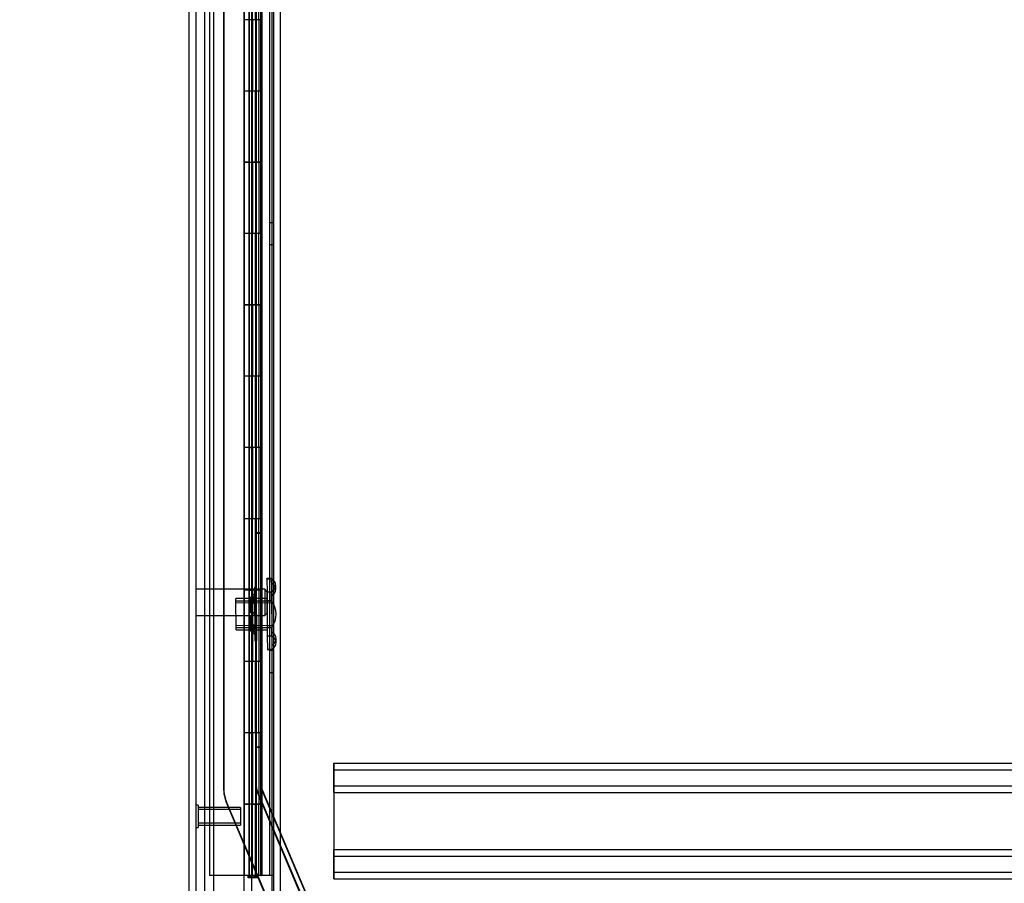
# Model space of a CAD drawing. Header units: inches. Extents: x 1 to 359, y -2 to 239.
# Tile 57 of 68: x 175 to 188, y 89 to 101. Entities that reach past the tile are written whole.
import ezdxf
from ezdxf.enums import TextEntityAlignment as Align
from ezdxf.lldxf.tags import DXFTag

# ---------------------------------------------------------------- set-up
doc = ezdxf.new("R2010")
doc.units = ezdxf.units.IN
doc.header["$MEASUREMENT"] = 0
for name, color, linetype in [('COM53964-2', 7, 'Continuous'), ('COM54746-60', 7, 'Continuous'), ('COM70220', 7, 'Continuous'), ('COM70739-9', 7, 'Continuous'), ('COM70839-3', 7, 'Continuous'), ('COM71196-6', 7, 'Continuous'), ('COM71301-6', 7, 'Continuous'), ('Default', 7, 'Continuous'), ('NTS18147', 7, 'Continuous'), ('STD26122', 7, 'Continuous'), ('STD26258', 7, 'Continuous'), ('WAM30038', 7, 'Continuous')]:
    doc.layers.add(name, color=color, linetype=linetype)
doc.styles.add('SEACAD_Times_New_Roman', font='times.ttf')
tags = doc.linetypes.add('HIDDEN2', pattern=[0.1875, 0.125, -0.0625]).pattern_tags.tags
tags[6:7] = [DXFTag(74, 4), DXFTag(75, 0), DXFTag(340, '0'), DXFTag(46, 0.0), DXFTag(50, 0.0), DXFTag(44, 0.0), DXFTag(45, 0.0)]
tags[4:5] = [DXFTag(74, 4), DXFTag(75, 0), DXFTag(340, '0'), DXFTag(46, 0.0), DXFTag(50, 0.0), DXFTag(44, 0.0), DXFTag(45, 0.0)]
doc.dimstyles.new('HAMMOND_(STH_-_300x200)', dxfattribs={"dimtxt": 1.5, "dimasz": 1.875, "dimexe": 0.75, "dimexo": 0.75, "dimgap": 0.375, "dimtad": 0, "dimtih": 1, "dimtoh": 1, "dimzin": 0, "dimdsep": 46, "dimtxsty": 'SEACAD_Times_New_Roman', "dimblk1": '_SE_FILLED', "dimblk2": '_SE_FILLED', "dimsah": 1, "dimcen": 0.75, "dimadec": 0, "dimazin": 0, "dimtfac": 0.8, "dimtofl": 0, "dimtmove": 0, "dimatfit": 3, "dimfxl": 1, "dimtolj": 1, "dimtzin": 0, "dimarcsym": 0})

# ---------------------------------------------------------------- blocks, each defined once
blk = doc.blocks.new('SE4')
at = {"layer": 'COM53964-2', "color": 7, "linetype": 'HIDDEN2'}
for p, q in [((178.995, 90.957), (178.995, 90.819)), ((178.995, 90.957), (201.37, 90.957)), ((178.996, 90.819), (178.996, 90.957)), ((178.995, 90.862), (201.37, 90.862)), ((178.995, 90.819), (178.995, 89.47)), ((178.996, 90.681), (178.996, 90.819)), ((178.995, 90.638), (201.37, 90.638)), ((178.996, 90.543), (178.996, 90.681)), ((178.995, 90.543), (201.37, 90.543)), ((178.996, 90.543), (178.996, 89.746)), ((178.995, 89.746), (201.37, 89.746)), ((178.995, 89.651), (201.37, 89.651)), ((178.996, 89.608), (178.996, 89.746)), ((178.996, 89.47), (178.996, 89.608)), ((178.995, 89.47), (178.995, 89.332)), ((178.995, 89.427), (201.37, 89.427)), ((178.996, 89.332), (178.996, 89.47)), ((178.995, 89.332), (201.37, 89.332))]:
    blk.add_line(p, q, dxfattribs=at)
at = {"layer": 'COM54746-60', "color": 7, "linetype": 'HIDDEN2'}
for p, q in [((177.25, 149.382), (177.25, 89.382)), ((178.091, 149.382), (178.091, 89.382)), ((177.805, 148.382), (177.805, 89.382)), ((177.905, 89.382), (177.905, 148.382)), ((177.8, 102.382), (177.8, 101.381)), ((177.844, 102.382), (177.844, 101.381)), ((177.85, 102.382), (177.85, 101.381)), ((177.855, 101.382), (177.855, 102.382)), ((177.897, 101.382), (177.897, 102.382)), ((177.91, 101.381), (177.91, 102.382)), ((177.942, 101.382), (177.942, 102.382)), ((177.99, 101.382), (177.99, 102.382)), ((177.8, 101.382), (177.8, 100.382)), ((177.844, 100.382), (177.844, 101.381)), ((177.85, 100.382), (177.85, 101.381)), ((177.855, 101.382), (177.855, 100.382)), ((177.897, 101.382), (177.897, 100.382)), ((177.91, 100.382), (177.91, 101.381)), ((177.972, 101.381), (177.972, 101.382)), ((177.972, 100.382), (177.972, 101.381)), ((177.981, 101.382), (177.981, 100.382)), ((177.99, 101.382), (177.986, 101.382)), ((177.986, 100.382), (177.986, 101.382)), ((177.99, 100.382), (177.99, 101.382)), ((177.8, 100.382), (177.8, 99.381)), ((177.844, 100.382), (177.844, 99.381)), ((177.85, 100.382), (177.85, 99.381)), ((177.855, 99.382), (177.855, 100.382)), ((177.897, 99.382), (177.897, 100.382)), ((177.91, 99.381), (177.91, 100.382)), ((177.942, 99.382), (177.942, 100.382)), ((177.99, 100.382), (177.986, 100.382)), ((177.99, 99.382), (177.99, 100.382)), ((177.8, 99.383), (177.738, 99.383)), ((177.8, 99.383), (177.844, 99.383)), ((177.8, 99.382), (177.8, 98.382)), ((177.972, 99.383), (177.844, 99.383)), ((177.844, 98.382), (177.844, 99.381)), ((177.85, 98.382), (177.85, 99.381)), ((177.855, 99.382), (177.855, 98.382)), ((177.897, 99.382), (177.897, 98.382)), ((177.91, 98.382), (177.91, 99.381)), ((177.972, 99.381), (177.972, 99.382)), ((177.972, 98.382), (177.972, 99.381)), ((177.981, 99.382), (177.981, 98.382)), ((177.99, 99.382), (177.986, 99.382)), ((177.986, 98.382), (177.986, 99.382)), ((177.99, 98.382), (177.99, 99.382)), ((178.153, 98.534), (178.091, 98.534)), ((177.8, 98.382), (177.8, 97.381)), ((177.844, 98.382), (177.844, 97.381)), ((177.85, 98.382), (177.85, 97.381)), ((177.855, 97.382), (177.855, 98.382)), ((177.897, 97.382), (177.897, 98.382)), ((177.91, 97.381), (177.91, 98.382)), ((177.942, 97.382), (177.942, 98.382)), ((177.99, 98.382), (177.986, 98.382)), ((177.99, 97.382), (177.99, 98.382)), ((178.091, 98.23), (178.153, 98.23)), ((177.8, 97.383), (177.738, 97.383)), ((177.8, 97.383), (177.844, 97.383)), ((177.8, 97.382), (177.8, 96.382)), ((177.972, 97.383), (177.844, 97.383)), ((177.844, 96.382), (177.844, 97.381)), ((177.85, 96.382), (177.85, 97.381)), ((177.855, 97.382), (177.855, 96.382)), ((177.897, 97.382), (177.897, 96.382)), ((177.91, 96.382), (177.91, 97.381)), ((177.972, 97.381), (177.972, 97.382)), ((177.972, 96.382), (177.972, 97.381)), ((177.981, 97.382), (177.981, 96.382)), ((177.99, 97.382), (177.986, 97.382)), ((177.986, 96.382), (177.986, 97.382)), ((177.99, 96.382), (177.99, 97.382)), ((177.8, 96.382), (177.8, 95.381)), ((177.844, 96.382), (177.844, 95.381)), ((177.85, 96.382), (177.85, 95.381)), ((177.855, 95.382), (177.855, 96.382)), ((177.897, 95.382), (177.897, 96.382)), ((177.91, 95.381), (177.91, 96.382)), ((177.942, 95.382), (177.942, 96.382)), ((177.99, 96.382), (177.986, 96.382)), ((177.99, 95.382), (177.99, 96.382)), ((177.8, 95.383), (177.738, 95.383)), ((177.8, 95.383), (177.844, 95.383)), ((177.8, 95.382), (177.8, 94.382)), ((177.972, 95.383), (177.844, 95.383)), ((177.844, 94.382), (177.844, 95.381)), ((177.85, 94.382), (177.85, 95.381)), ((177.855, 95.382), (177.855, 94.382)), ((177.897, 95.382), (177.897, 94.382)), ((177.91, 94.382), (177.91, 95.381)), ((177.972, 95.381), (177.972, 95.382)), ((177.972, 94.382), (177.972, 95.381)), ((177.981, 95.382), (177.981, 94.382)), ((177.99, 95.382), (177.986, 95.382)), ((177.986, 94.382), (177.986, 95.382)), ((177.99, 94.382), (177.99, 95.382)), ((177.8, 94.382), (177.8, 93.381)), ((177.844, 94.382), (177.844, 93.381)), ((177.85, 94.382), (177.85, 93.381)), ((177.855, 93.382), (177.855, 94.382)), ((177.897, 93.382), (177.897, 94.382)), ((177.91, 93.381), (177.91, 94.382)), ((177.942, 93.382), (177.942, 94.382)), ((177.99, 94.382), (177.986, 94.382)), ((177.99, 93.382), (177.99, 94.382)), ((177.8, 93.383), (177.738, 93.383)), ((177.8, 93.383), (177.844, 93.383)), ((177.8, 93.382), (177.8, 92.382)), ((177.972, 93.383), (177.844, 93.383)), ((177.844, 92.382), (177.844, 93.381)), ((177.85, 92.382), (177.85, 93.381)), ((177.855, 93.382), (177.855, 92.382)), ((177.897, 93.382), (177.897, 92.382)), ((177.91, 92.382), (177.91, 93.381)), ((177.972, 93.381), (177.972, 93.382)), ((177.972, 92.382), (177.972, 93.381)), ((177.981, 93.382), (177.981, 92.382)), ((177.99, 93.382), (177.986, 93.382)), ((177.986, 92.382), (177.986, 93.382)), ((177.99, 92.382), (177.99, 93.382)), ((178.153, 92.534), (178.091, 92.534)), ((177.8, 92.382), (177.8, 91.381)), ((177.844, 92.382), (177.844, 91.381)), ((177.85, 92.382), (177.85, 91.381)), ((177.855, 91.382), (177.855, 92.382)), ((177.897, 91.382), (177.897, 92.382)), ((177.91, 91.381), (177.91, 92.382)), ((177.942, 91.382), (177.942, 92.382)), ((177.99, 92.382), (177.986, 92.382)), ((177.99, 91.382), (177.99, 92.382)), ((178.091, 92.23), (178.153, 92.23)), ((177.8, 91.383), (177.738, 91.383)), ((177.8, 91.383), (177.844, 91.383)), ((177.8, 91.382), (177.8, 90.382)), ((177.972, 91.383), (177.844, 91.383)), ((177.844, 90.382), (177.844, 91.381)), ((177.85, 90.382), (177.85, 91.381)), ((177.855, 91.382), (177.855, 90.382)), ((177.897, 91.382), (177.897, 90.382)), ((177.91, 90.382), (177.91, 91.381)), ((177.972, 91.381), (177.972, 91.382)), ((177.972, 90.382), (177.972, 91.381)), ((177.981, 91.382), (177.981, 90.382)), ((177.99, 91.382), (177.986, 91.382)), ((177.986, 90.382), (177.986, 91.382)), ((177.99, 90.382), (177.99, 91.382)), ((177.738, 90.382), (177.8, 90.382)), ((177.8, 90.382), (177.8, 89.382)), ((177.844, 90.382), (177.8, 90.382)), ((177.844, 90.382), (177.844, 89.382)), ((177.844, 90.382), (177.972, 90.382)), ((177.85, 90.382), (177.85, 89.382)), ((177.855, 89.382), (177.855, 90.382)), ((177.897, 89.382), (177.897, 90.382)), ((177.91, 89.382), (177.91, 90.382)), ((177.942, 89.382), (177.942, 90.382)), ((177.99, 90.382), (177.986, 90.382)), ((177.99, 89.382), (177.99, 90.382)), ((177.736, 89.382), (177.25, 89.382)), ((177.972, 89.382), (177.981, 89.382))]:
    blk.add_line(p, q, dxfattribs=at)
at = {"layer": 'COM54746-60', "color": 7, "linetype": 'Continuous'}
for p, q in [((177.738, 102.382), (177.738, 101.381)), ((177.972, 101.382), (177.972, 102.382)), ((177.981, 101.382), (177.981, 102.382)), ((177.986, 102.382), (177.986, 101.382)), ((177.942, 101.382), (177.738, 101.382)), ((177.738, 101.382), (177.738, 100.382)), ((177.972, 101.381), (177.738, 101.381)), ((177.942, 101.382), (177.942, 100.382)), ((177.986, 101.382), (177.942, 101.382)), ((177.738, 100.382), (177.738, 99.381)), ((177.942, 100.382), (177.738, 100.382)), ((177.942, 100.382), (177.738, 100.382)), ((177.986, 100.382), (177.942, 100.382)), ((177.972, 99.382), (177.972, 100.382)), ((177.981, 99.382), (177.981, 100.382)), ((177.986, 100.382), (177.986, 99.382)), ((177.942, 99.382), (177.738, 99.382)), ((177.738, 99.382), (177.738, 98.382)), ((177.972, 99.381), (177.738, 99.381)), ((177.942, 99.382), (177.942, 98.382)), ((177.986, 99.382), (177.942, 99.382)), ((177.738, 98.382), (177.738, 97.381)), ((177.942, 98.382), (177.738, 98.382)), ((177.942, 98.382), (177.738, 98.382)), ((177.986, 98.382), (177.942, 98.382)), ((177.972, 97.382), (177.972, 98.382)), ((177.981, 97.382), (177.981, 98.382)), ((177.986, 98.382), (177.986, 97.382)), ((177.942, 97.382), (177.738, 97.382)), ((177.738, 97.382), (177.738, 96.382)), ((177.972, 97.381), (177.738, 97.381)), ((177.942, 97.382), (177.942, 96.382)), ((177.986, 97.382), (177.942, 97.382)), ((177.738, 96.382), (177.738, 95.381)), ((177.942, 96.382), (177.738, 96.382)), ((177.942, 96.382), (177.738, 96.382)), ((177.986, 96.382), (177.942, 96.382)), ((177.972, 95.382), (177.972, 96.382)), ((177.981, 95.382), (177.981, 96.382)), ((177.986, 96.382), (177.986, 95.382)), ((177.942, 95.382), (177.738, 95.382)), ((177.738, 95.382), (177.738, 94.382)), ((177.972, 95.381), (177.738, 95.381)), ((177.942, 95.382), (177.942, 94.382)), ((177.986, 95.382), (177.942, 95.382)), ((177.738, 94.382), (177.738, 93.381)), ((177.942, 94.382), (177.738, 94.382)), ((177.942, 94.382), (177.738, 94.382)), ((177.986, 94.382), (177.942, 94.382)), ((177.972, 93.382), (177.972, 94.382)), ((177.981, 93.382), (177.981, 94.382)), ((177.986, 94.382), (177.986, 93.382)), ((177.942, 93.382), (177.738, 93.382)), ((177.738, 93.382), (177.738, 92.382)), ((177.972, 93.381), (177.738, 93.381)), ((177.942, 93.382), (177.942, 92.382)), ((177.986, 93.382), (177.942, 93.382)), ((177.738, 92.382), (177.738, 91.381)), ((177.942, 92.382), (177.738, 92.382)), ((177.942, 92.382), (177.738, 92.382)), ((177.986, 92.382), (177.942, 92.382)), ((177.972, 91.382), (177.972, 92.382)), ((177.981, 91.382), (177.981, 92.382)), ((177.986, 92.382), (177.986, 91.382)), ((177.942, 91.382), (177.738, 91.382)), ((177.738, 91.382), (177.738, 90.382)), ((177.972, 91.381), (177.738, 91.381)), ((177.942, 91.382), (177.942, 90.382)), ((177.986, 91.382), (177.942, 91.382)), ((177.738, 90.382), (177.738, 89.382)), ((177.942, 90.382), (177.738, 90.382)), ((177.942, 90.382), (177.738, 90.382)), ((177.986, 90.382), (177.942, 90.382)), ((177.972, 89.382), (177.972, 90.382)), ((177.981, 89.382), (177.981, 90.382)), ((177.986, 90.382), (177.986, 89.382)), ((177.738, 89.382), (177.736, 89.382)), ((177.972, 89.382), (177.738, 89.382)), ((177.793, 89.347), (177.793, 89.373)), ((177.793, 89.373), (177.843, 89.373)), ((177.805, 89.382), (177.805, 89.373)), ((177.868, 89.373), (177.843, 89.373)), ((177.868, 89.373), (177.918, 89.373)), ((177.905, 89.373), (177.905, 89.382)), ((177.918, 89.373), (177.918, 89.347)), ((177.986, 89.382), (177.981, 89.382)), ((178.153, 89.382), (177.986, 89.382)), ((177.843, 89.347), (177.793, 89.347)), ((177.868, 89.347), (177.843, 89.347)), ((177.918, 89.347), (177.868, 89.347))]:
    blk.add_line(p, q, dxfattribs=at)
at = {"layer": 'COM70220', "color": 7, "linetype": 'HIDDEN2'}
for p, q in [((177.062, 88.816), (177.062, 149.876)), ((177.063, 88.816), (177.063, 149.876)), ((177.065, 88.816), (177.065, 149.876)), ((177.311, 88.816), (177.311, 149.876))]:
    blk.add_line(p, q, dxfattribs=at)
at = {"layer": 'COM70739-9', "color": 7, "linetype": 'HIDDEN2'}
blk.add_line((178.123, 149.583), (178.123, 88.963), dxfattribs=at)
at = {"layer": 'COM70839-3', "color": 7, "linetype": 'HIDDEN2'}
for p, q in [((177.909, 90.617), (177.909, 118.52)), ((177.981, 90.617), (177.981, 118.52)), ((177.906, 90.61), (177.909, 118.512)), ((177.978, 90.61), (177.981, 118.512)), ((177.45, 116.252), (177.447, 90.61)), ((177.45, 116.26), (177.45, 90.617)), ((177.978, 94.179), (177.906, 94.179)), ((177.981, 94.186), (177.909, 94.186)), ((177.906, 91.179), (177.978, 91.179)), ((177.909, 91.186), (177.981, 91.186)), ((178.691, 88.739), (177.915, 90.568)), ((178.694, 88.746), (177.918, 90.575)), ((178.757, 88.767), (177.981, 90.596)), ((178.76, 88.774), (177.984, 90.603)), ((177.492, 90.388), (178.243, 88.618)), ((177.495, 90.396), (178.25, 88.618))]:
    blk.add_line(p, q, dxfattribs=at)
for centre, radius, start, end in [((178.017, 90.617), 0.567, 180, 203), ((178.017, 90.617), 0.108, 180, 203), ((178.017, 90.617), 0.036, 180, 203), ((178.014, 90.61), 0.567, 179.9934, 202.9934), ((178.014, 90.61), 0.108, 179.9934, 202.9934), ((178.014, 90.61), 0.036, 179.9934, 202.9934)]:
    blk.add_arc(centre, radius, start, end, dxfattribs=at)
at = {"layer": 'COM71196-6', "color": 7, "linetype": 'Continuous'}
for p, q in [((176.966, 88.306), (176.966, 150.458)), ((177.736, 88.211), (177.736, 150.553))]:
    blk.add_line(p, q, dxfattribs=at)
at = {"layer": 'COM71196-6', "color": 7, "linetype": 'HIDDEN2'}
for p, q in [((177.061, 88.306), (177.061, 150.458)), ((177.841, 150.023), (177.841, 88.523))]:
    blk.add_line(p, q, dxfattribs=at)
at = {"layer": 'COM71301-6', "color": 7, "linetype": 'HIDDEN2'}
for p, q in [((177.186, 88.618), (177.186, 149.928)), ((178.248, 88.618), (178.248, 149.928))]:
    blk.add_line(p, q, dxfattribs=at)
at = {"layer": 'COM71301-6', "color": 7, "linetype": 'Continuous'}
blk.add_line((178.153, 88.618), (178.153, 149.928), dxfattribs=at)
at = {"layer": 'NTS18147', "color": 7, "linetype": 'HIDDEN2'}
for p, q in [((178.119, 93.548), (178.056, 93.547)), ((178.056, 93.543), (178.056, 93.547)), ((178.056, 93.543), (178.057, 93.354)), ((178.056, 93.543), (178.119, 93.543)), ((178.119, 93.548), (178.119, 93.543)), ((178.12, 93.489), (178.119, 93.543)), ((178.12, 93.489), (178.12, 93.354)), ((178.182, 93.395), (178.182, 93.449)), ((178.058, 93.267), (177.62, 93.265)), ((177.623, 92.825), (177.62, 93.265)), ((178.057, 93.354), (178.058, 93.236)), ((178.12, 93.354), (178.057, 93.354)), ((178.121, 93.237), (178.12, 93.354)), ((177.621, 93.232), (178.121, 93.235)), ((178.121, 93.204), (177.621, 93.201)), ((178.058, 93.236), (178.121, 93.237)), ((178.058, 93.236), (178.06, 92.859)), ((178.121, 93.237), (178.123, 92.859)), ((177.623, 92.888), (178.123, 92.891)), ((177.623, 92.857), (178.123, 92.86)), ((177.623, 92.825), (178.06, 92.827)), ((178.06, 92.859), (178.061, 92.741)), ((178.123, 92.859), (178.06, 92.859)), ((178.124, 92.741), (178.123, 92.859)), ((178.061, 92.741), (178.062, 92.552)), ((178.061, 92.741), (178.124, 92.741)), ((178.124, 92.741), (178.125, 92.607)), ((178.186, 92.647), (178.186, 92.702)), ((178.125, 92.553), (178.062, 92.552)), ((178.062, 92.552), (178.062, 92.547)), ((178.062, 92.547), (178.125, 92.548)), ((178.125, 92.607), (178.125, 92.553)), ((178.125, 92.548), (178.125, 92.553))]:
    blk.add_line(p, q, dxfattribs=at)
blk.add_arc((177.866, 93.046), 0.318, 323.9714, 36.7038, dxfattribs=at)
for centre in [(177.863, 93.447), (177.864, 93.393), (177.868, 92.7), (177.868, 92.645)]:
    blk.add_ellipse(centre, major_axis=(-0.318, -0.002), ratio=0.5, start_param=2.506883, end_param=3.776302, dxfattribs=at)
at = {"layer": 'STD26122', "color": 7, "linetype": 'HIDDEN2'}
for p, q in [((178.026, 93.396), (177.061, 93.396)), ((178.026, 93.396), (178.026, 93.026)), ((178.061, 93.361), (178.026, 93.396)), ((178.061, 93.061), (178.061, 93.361)), ((177.061, 93.026), (178.026, 93.026)), ((178.026, 93.026), (178.061, 93.061))]:
    blk.add_line(p, q, dxfattribs=at)
at = {"layer": 'STD26258', "color": 7, "linetype": 'HIDDEN2'}
for p, q in [((177.092, 90.367), (177.061, 90.367)), ((177.092, 90.367), (177.092, 90.055)), ((177.686, 90.336), (177.092, 90.336)), ((177.686, 90.305), (177.092, 90.305)), ((177.686, 90.336), (177.686, 90.086)), ((177.686, 90.117), (177.092, 90.117)), ((177.092, 90.086), (177.686, 90.086)), ((177.061, 90.055), (177.092, 90.055))]:
    blk.add_line(p, q, dxfattribs=at)
at = {"layer": 'WAM30038', "color": 7, "linetype": 'HIDDEN2'}
for p, q in [((177.907, 93.422), (177.883, 93.421)), ((177.883, 93.421), (177.887, 92.671)), ((177.907, 93.422), (177.911, 92.672)), ((177.82, 93.22), (177.82, 93.274)), ((177.82, 93.274), (177.82, 93.22)), ((177.836, 93.256), (177.82, 93.274)), ((177.865, 93.248), (177.82, 93.22)), ((177.82, 93.22), (177.865, 93.248)), ((177.836, 93.207), (177.836, 93.256)), ((177.836, 93.256), (177.836, 93.207)), ((177.836, 93.207), (177.901, 93.249)), ((177.901, 93.249), (177.836, 93.207)), ((177.908, 93.254), (177.878, 93.254)), ((177.907, 93.332), (177.883, 93.332)), ((177.82, 93.195), (177.865, 93.224)), ((177.865, 93.224), (177.82, 93.195)), ((177.82, 93.22), (177.836, 93.207)), ((177.836, 93.207), (177.82, 93.22)), ((177.821, 93.064), (177.82, 93.195)), ((177.836, 93.182), (177.82, 93.195)), ((177.82, 93.195), (177.821, 93.064)), ((177.82, 93.195), (177.836, 93.182)), ((177.901, 93.224), (177.836, 93.182)), ((177.836, 93.182), (177.901, 93.224)), ((177.837, 93.064), (177.836, 93.182)), ((177.836, 93.182), (177.837, 93.064)), ((177.866, 93.064), (177.821, 93.064)), ((177.822, 92.897), (177.821, 93.029)), ((177.821, 93.029), (177.866, 93.029)), ((177.821, 93.029), (177.822, 92.897)), ((177.838, 92.91), (177.837, 93.029)), ((177.837, 93.029), (177.838, 92.91)), ((177.866, 93.064), (177.902, 93.064)), ((177.866, 93.029), (177.902, 93.029)), ((177.822, 92.897), (177.838, 92.91)), ((177.838, 92.91), (177.822, 92.897)), ((177.867, 92.869), (177.822, 92.897)), ((177.822, 92.897), (177.867, 92.869)), ((177.838, 92.885), (177.822, 92.872)), ((177.822, 92.872), (177.838, 92.885)), ((177.823, 92.818), (177.822, 92.872)), ((177.822, 92.872), (177.867, 92.844)), ((177.822, 92.872), (177.823, 92.818)), ((177.867, 92.844), (177.822, 92.872)), ((177.823, 92.818), (177.838, 92.836)), ((177.838, 92.91), (177.903, 92.869)), ((177.903, 92.869), (177.838, 92.91)), ((177.838, 92.836), (177.838, 92.885)), ((177.903, 92.844), (177.838, 92.885)), ((177.838, 92.885), (177.838, 92.836)), ((177.838, 92.885), (177.903, 92.844)), ((177.881, 92.839), (177.91, 92.839)), ((177.881, 92.839), (177.881, 92.839)), ((177.887, 92.761), (177.911, 92.761)), ((177.887, 92.671), (177.911, 92.672))]:
    blk.add_line(p, q, dxfattribs=at)
for centre, radius, start, end in [((177.295, 93.946), 0.85, 312.0434, 313.7869), ((177.293, 93.949), 0.854, 312.0475, 313.7828), ((177.867, 93.046), 0.0181, 2.1094, 93.4106), ((177.867, 93.047), 0.0182, 267.4985, 358.3318), ((177.303, 92.137), 0.854, 46.8923, 48.6277)]:
    blk.add_arc(centre, radius, start, end, dxfattribs=at)
for points, knots in [([(177.82, 93.274), (177.833, 93.286), (177.845, 93.297), (177.858, 93.309), (177.86, 93.311), (177.862, 93.313), (177.865, 93.315)], [0, 0, 0, 0, 0.858552, 0.858552, 0.858552, 1, 1, 1, 1]), ([(177.901, 93.315), (177.899, 93.313), (177.897, 93.312), (177.896, 93.311), (177.876, 93.293), (177.856, 93.274), (177.836, 93.256)], [0, 0, 0, 0, 0.073129, 0.073129, 0.073129, 1, 1, 1, 1]), ([(177.878, 93.254), (177.878, 93.254), (177.878, 93.254), (177.873, 93.253), (177.869, 93.251), (177.865, 93.248)], [0.4389304, 0.4389304, 0.4389304, 0.4389304, 0.5, 0.5, 1, 1, 1, 1]), ([(177.865, 93.224), (177.867, 93.225), (177.869, 93.227), (177.873, 93.23), (177.875, 93.232), (177.879, 93.237), (177.881, 93.239), (177.883, 93.244), (177.884, 93.246), (177.884, 93.249)], [0, 0, 0, 0, 0.25, 0.25, 0.5, 0.5, 0.75, 0.75, 1, 1, 1, 1]), ([(177.838, 92.836), (177.859, 92.818), (177.879, 92.8), (177.899, 92.782), (177.901, 92.781), (177.902, 92.78), (177.904, 92.778)], [0, 0, 0, 0, 0.926871, 0.926871, 0.926871, 1, 1, 1, 1]), ([(177.886, 92.844), (177.886, 92.846), (177.885, 92.849), (177.883, 92.854), (177.881, 92.856), (177.876, 92.863), (177.871, 92.866), (177.867, 92.869)], [0, 0, 0, 0, 0.25, 0.25, 0.5, 0.5, 1, 1, 1, 1]), ([(177.867, 92.844), (177.869, 92.843), (177.872, 92.842), (177.876, 92.84), (177.878, 92.84), (177.88, 92.839), (177.88, 92.839), (177.881, 92.839)], [0, 0, 0, 0, 0.25, 0.25, 0.5, 0.5, 0.5626015, 0.5626015, 0.5626015, 0.5626015]), ([(177.868, 92.778), (177.866, 92.78), (177.863, 92.782), (177.861, 92.784), (177.848, 92.795), (177.835, 92.806), (177.823, 92.818)], [0, 0, 0, 0, 0.141448, 0.141448, 0.141448, 1, 1, 1, 1])]:
    blk.add_open_spline(points, degree=3, knots=knots, dxfattribs=at)
blk = doc.blocks.new('DMBLK41')
at = {"layer": 'Default', "linetype": 'Continuous', "transparency": 16777216}
for points in [[(163.212, 148.773), (163.837, 148.773), (163.525, 150.648)], [(163.212, 89.991), (163.525, 88.116), (163.837, 89.991)]]:
    blk.add_hatch(color=7, dxfattribs=at).paths.add_polyline_path(points)
at = {"layer": 'Default', "color": 7, "linetype": 'Continuous', "transparency": 16777216}
for p, q in [((176.406, 150.648), (162.775, 150.648)), ((163.525, 150.648), (163.525, 120.657)), ((163.525, 115.857), (163.525, 88.116)), ((176.406, 88.116), (162.775, 88.116))]:
    blk.add_line(p, q, dxfattribs=at)
at = {"layer": 'Default', "color": 7, "linetype": 'Continuous', "transparency": 16777216, "style": 'SEACAD_Times_New_Roman'}
for s, p in [('62.53', (160.965, 120.132)), ('DOOR', (160.379, 117.882))]:
    blk.add_text(s, height=1.5, dxfattribs=at).set_placement(p, align=Align.TOP_LEFT)
blk = doc.blocks.new('_SE_FILLED')
at = {"color": 0}
blk.add_line((0, 0), (-1, 0), dxfattribs=at)
blk.add_solid([(0, 0), (-1, -0.1665), (-1, 0.1665), (0, 0)], dxfattribs=at)
blk = doc.blocks.new('DMBLK53')
at = {"layer": 'Default', "linetype": 'Continuous', "transparency": 16777216}
for points in [[(171.559, 117.089), (172.184, 117.089), (171.871, 118.964)], [(171.559, 89.991), (171.871, 88.116), (172.184, 89.991)]]:
    blk.add_hatch(color=7, dxfattribs=at).paths.add_polyline_path(points)
at = {"layer": 'Default', "color": 7, "linetype": 'Continuous', "transparency": 16777216}
for p, q in [((175.781, 118.964), (171.121, 118.964)), ((171.871, 104.815), (171.871, 118.964)), ((171.871, 88.116), (171.871, 100.015)), ((176.406, 88.116), (171.121, 88.116))]:
    blk.add_line(p, q, dxfattribs=at)
at = {"layer": 'Default', "color": 7, "linetype": 'Continuous', "transparency": 16777216, "style": 'SEACAD_Times_New_Roman'}
for s, p in [('30.85', (169.312, 104.29)), ('TYP', (169.774, 102.04))]:
    blk.add_text(s, height=1.5, dxfattribs=at).set_placement(p, align=Align.TOP_LEFT)

msp = doc.modelspace()

# ---------------------------------------------------------------- block references
at = {"layer": 'Default'}
msp.add_blockref('SE4', (0, 0), dxfattribs=at)

# ---------------------------------------------------------------- dimensions: what is measured, and where the dimension line sits
at = {"layer": 'Default', "color": 7, "linetype": 'Continuous'}
for base, p1, p2, angle, text, picture, middle, dimtype in [((163.525, 150.648), (177.156, 150.648), (177.156, 88.116), 270, '\\A1;<>\\PDOOR', 'DMBLK41', (163.525, 119.382), 161), ((171.871, 118.964), (177.156, 88.116), (176.531, 118.964), 90, '\\A1;<>\\PTYP', 'DMBLK53', (171.871, 103.54), 160)]:
    dim = msp.add_linear_dim(base=base, p1=p1, p2=p2, angle=angle, text=text, dimstyle='HAMMOND_(STH_-_300x200)', dxfattribs=at)
    dim.commit()
    dim.dimension.update_dxf_attribs({"geometry": picture, "text_midpoint": middle, "dimtype": dimtype})

doc.saveas('drawing.dxf')
